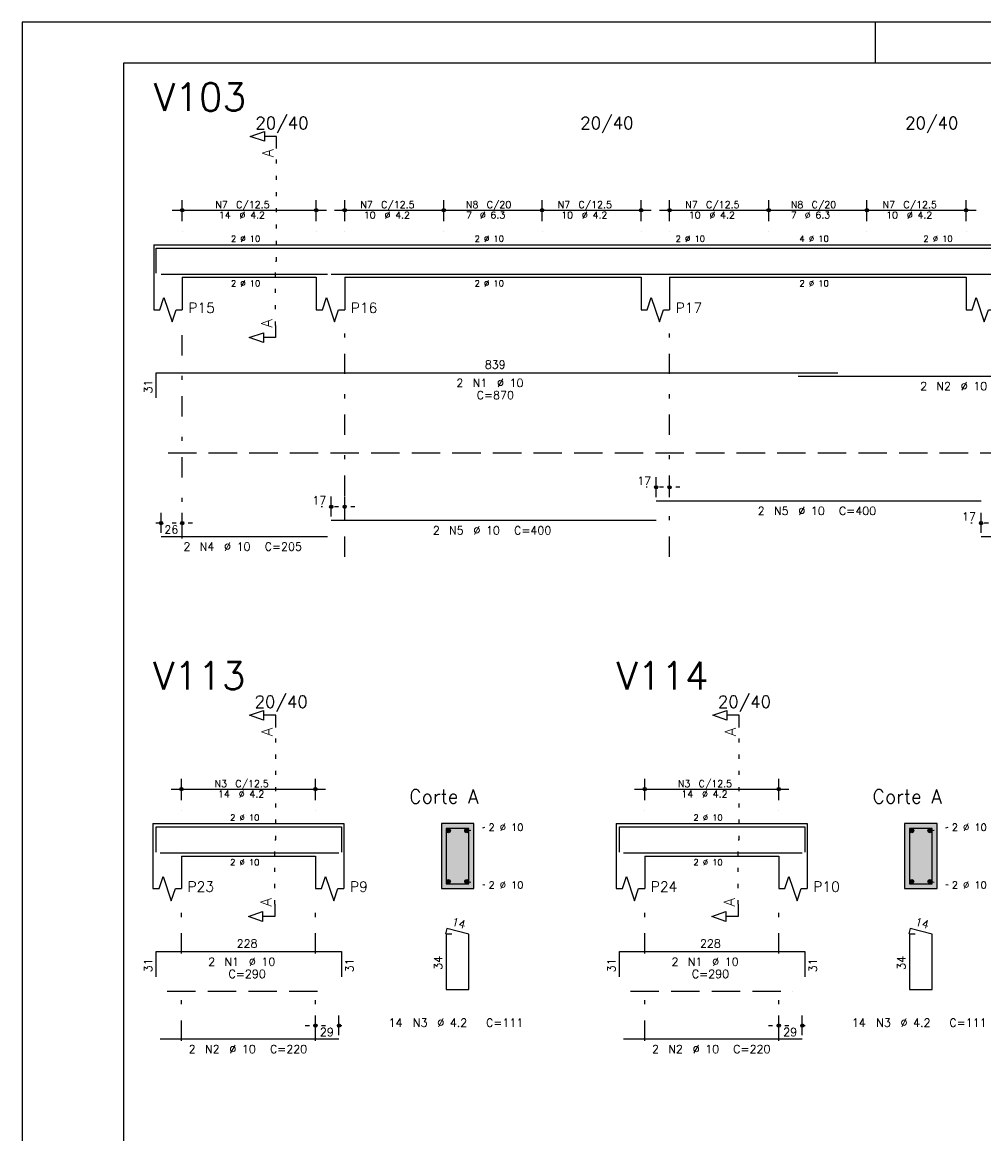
# Model space of a CAD drawing. Header units: feet. Extents: x 0 to 84.1, y 0 to 59.4.
# Tile 4 of 9: x 0 to 23.7, y 32 to 59.4. Entities that reach past the tile are written whole.
import ezdxf

# ---------------------------------------------------------------- set-up
doc = ezdxf.new("R2010")
doc.units = ezdxf.units.FT
doc.header["$MEASUREMENT"] = 0
for name, pattern in [('ESTILO_TQS_0001', [1, 0.7, -0.3]), ('ESTILO_TQS_0002', [0.4, 0.1, -0.3]), ('ESTILO_TQS_0003', [1.5, 0.5, -0.4, 0.1, -0.5])]:
    doc.linetypes.add(name, pattern=pattern)
for name, color, linetype in [('1', 1, 'CONTINUOUS'), ('2', 2, 'CONTINUOUS'), ('4', 4, 'CONTINUOUS'), ('6', 6, 'CONTINUOUS'), ('7', 7, 'CONTINUOUS'), ('8', 8, 'CONTINUOUS')]:
    doc.layers.add(name, color=color, linetype=linetype)
doc.styles.get("Standard").update_dxf_attribs({"font": 'ROMANS.SHX'})

msp = doc.modelspace()

# ---------------------------------------------------------------- linework, layer by layer
at = {"layer": '1', "linetype": 'ESTILO_TQS_0002'}
for p, q in [((6.265, 53.52), (6.265, 56.29)), ((6.24, 51.935), (6.24, 53.52)), ((6.24, 53.52), (6.265, 53.52)), ((16.19, 47.95), (15.36, 47.95)), ((8.19, 47.47), (7.36, 47.47)), ((4.19, 47.07), (3.17, 47.07)), ((24.19, 47.07), (23.36, 47.07)), ((6.245, 39.26925), (6.245, 42.03925)), ((17.653, 39.26925), (17.653, 42.03925)), ((10.945, 39.49425), (11.39, 39.57925)), ((22.353, 39.49425), (22.798, 39.57925)), ((6.22, 37.68425), (6.22, 39.26925)), ((6.22, 39.26925), (6.245, 39.26925)), ((17.628, 37.68425), (17.628, 39.26925)), ((17.628, 39.26925), (17.653, 39.26925)), ((10.945, 38.24425), (11.39, 38.15925)), ((22.353, 38.24425), (22.798, 38.15925)), ((6.97, 34.69925), (8.05, 34.69925)), ((18.378, 34.69925), (19.458, 34.69925))]:
    msp.add_line(p, q, dxfattribs=at)
at = {"layer": '1', "linetype": 'ESTILO_TQS_0001'}
for p, q in [((3.59, 48.795), (47.59, 48.795)), ((3.57, 35.54425), (7.57, 35.54425)), ((14.978, 35.54425), (18.978, 35.54425))]:
    msp.add_line(p, q, dxfattribs=at)
at = {"layer": '1', "linetype": 'Continuous'}
for centre in [(10.495, 39.49425), (10.945, 39.49425), (21.903, 39.49425), (22.353, 39.49425), (10.495, 38.24425), (10.945, 38.24425), (21.903, 38.24425), (22.353, 38.24425)]:
    msp.add_circle(centre, 0.05, dxfattribs=at)
at = {"layer": '2', "linetype": 'Continuous'}
for p, q in [((84.100006, 59.400002), (0, 59.400002)), ((0, 59.400002), (0, 0)), ((21, 59.400002), (21, 58.400002)), ((3.94, 54.5), (3.94, 55.02)), ((7.24, 54.5), (7.24, 55.02)), ((7.94, 54.5), (7.94, 55.02)), ((10.38, 54.5), (10.38, 55.02)), ((10.38, 54.5), (10.38, 55.02)), ((12.8, 54.5), (12.8, 55.02)), ((12.8, 54.5), (12.8, 55.02)), ((15.24, 54.5), (15.24, 55.02)), ((15.94, 54.5), (15.94, 55.02)), ((18.38, 54.5), (18.38, 55.02)), ((18.38, 54.5), (18.38, 55.02)), ((20.8, 54.5), (20.8, 55.02)), ((20.8, 54.5), (20.8, 55.02)), ((23.24, 54.5), (23.24, 55.02)), ((3.69, 54.77), (7.49, 54.77)), ((7.69, 54.77), (10.63, 54.77)), ((10.13, 54.77), (13.05, 54.77)), ((12.55, 54.77), (15.49, 54.77)), ((15.69, 54.77), (18.63, 54.77)), ((18.13, 54.77), (21.05, 54.77)), ((20.55, 54.77), (23.49, 54.77)), ((3.94, 54.25), (3.94, 54.25)), ((7.24, 54.25), (7.24, 54.25)), ((7.94, 54.25), (7.94, 54.25)), ((10.38, 54.25), (10.38, 54.25)), ((10.38, 54.25), (10.38, 54.25)), ((12.8, 54.25), (12.8, 54.25)), ((12.8, 54.25), (12.8, 54.25)), ((15.24, 54.25), (15.24, 54.25)), ((15.94, 54.25), (15.94, 54.25)), ((18.38, 54.25), (18.38, 54.25)), ((18.38, 54.25), (18.38, 54.25)), ((20.8, 54.25), (20.8, 54.25)), ((20.8, 54.25), (20.8, 54.25)), ((23.24, 54.25), (23.24, 54.25)), ((3.24, 53.92), (3.24, 53.12)), ((3.24, 53.92), (3.94, 53.92)), ((3.94, 53.92), (7.24, 53.92)), ((7.24, 53.92), (7.94, 53.92)), ((7.94, 53.92), (15.24, 53.92)), ((15.24, 53.92), (15.94, 53.92)), ((15.94, 53.92), (23.24, 53.92)), ((23.24, 53.92), (23.94, 53.92)), ((3.24, 53.12), (3.24, 52.32)), ((3.94, 53.12), (7.24, 53.12)), ((3.94, 53.12), (3.94, 52.32)), ((7.24, 53.12), (7.24, 52.32)), ((7.94, 53.12), (15.24, 53.12)), ((7.94, 53.12), (7.94, 52.32)), ((15.24, 53.12), (15.24, 52.32)), ((15.94, 53.12), (23.24, 53.12)), ((15.94, 53.12), (15.94, 52.32)), ((23.24, 53.12), (23.24, 52.32)), ((15.61, 47.71), (15.61, 48.2)), ((15.94, 47.71), (15.94, 48.2)), ((7.61, 47.23), (7.61, 47.72)), ((7.94, 47.23), (7.94, 47.72)), ((15.61, 47.61), (15.61, 47.61)), ((15.94, 47.61), (15.94, 47.61)), ((3.42, 46.83), (3.42, 47.32)), ((3.94, 46.83), (3.94, 47.32)), ((7.61, 47.13), (7.61, 47.13)), ((7.94, 47.13), (7.94, 47.13)), ((23.61, 46.83), (23.61, 47.32)), ((3.42, 46.73), (3.42, 46.73)), ((3.94, 46.73), (3.94, 46.73)), ((23.61, 46.73), (23.61, 46.73)), ((3.67, 40.51925), (7.47, 40.51925)), ((3.92, 40.24925), (3.92, 40.76925)), ((7.22, 40.24925), (7.22, 40.76925)), ((15.078, 40.51925), (18.878, 40.51925)), ((15.328, 40.24925), (15.328, 40.76925)), ((18.628, 40.24925), (18.628, 40.76925)), ((3.92, 39.99925), (3.92, 39.99925)), ((7.22, 39.99925), (7.22, 39.99925)), ((15.328, 39.99925), (15.328, 39.99925)), ((18.628, 39.99925), (18.628, 39.99925)), ((3.22, 39.66925), (3.22, 38.86925)), ((3.22, 39.66925), (3.92, 39.66925)), ((3.92, 39.66925), (7.22, 39.66925)), ((7.22, 39.66925), (7.92, 39.66925)), ((7.92, 39.66925), (7.92, 38.86925)), ((11.12, 39.66925), (10.32, 39.66925)), ((10.32, 39.66925), (10.32, 38.06925)), ((11.12, 38.06925), (11.12, 39.66925)), ((14.628, 39.66925), (14.628, 38.86925)), ((14.628, 39.66925), (15.328, 39.66925)), ((15.328, 39.66925), (18.628, 39.66925)), ((18.628, 39.66925), (19.328, 39.66925)), ((19.328, 39.66925), (19.328, 38.86925)), ((22.528, 39.66925), (21.728, 39.66925)), ((21.728, 39.66925), (21.728, 38.06925)), ((22.528, 38.06925), (22.528, 39.66925)), ((3.22, 38.86925), (3.22, 38.06925)), ((3.92, 38.86925), (7.22, 38.86925)), ((3.92, 38.86925), (3.92, 38.06925)), ((7.22, 38.86925), (7.22, 38.06925)), ((7.92, 38.86925), (7.92, 38.06925)), ((14.628, 38.86925), (14.628, 38.06925)), ((15.328, 38.86925), (18.628, 38.86925)), ((15.328, 38.86925), (15.328, 38.06925)), ((18.628, 38.86925), (18.628, 38.06925)), ((19.328, 38.86925), (19.328, 38.06925)), ((10.32, 38.06925), (11.12, 38.06925)), ((21.728, 38.06925), (22.528, 38.06925)), ((7.22, 34.45925), (7.22, 34.94925)), ((7.8, 34.45925), (7.8, 34.94925)), ((18.628, 34.45925), (18.628, 34.94925)), ((19.208, 34.45925), (19.208, 34.94925)), ((7.22, 34.35925), (7.22, 34.35925)), ((7.8, 34.35925), (7.8, 34.35925)), ((18.628, 34.35925), (18.628, 34.35925)), ((19.208, 34.35925), (19.208, 34.35925))]:
    msp.add_line(p, q, dxfattribs=at)
at = {"layer": '2', "linetype": 'ESTILO_TQS_0003'}
for p, q in [((3.94, 46.692), (3.94, 51.82)), ((7.94, 46.24), (7.94, 51.82)), ((15.94, 46.24), (15.94, 51.82)), ((3.92, 36.47125), (3.92, 37.56925)), ((7.22, 36.47125), (7.22, 37.56925)), ((15.328, 36.47125), (15.328, 37.56925)), ((18.628, 36.47125), (18.628, 37.56925)), ((3.92, 34.32125), (3.92, 35.66725)), ((7.22, 34.32125), (7.22, 35.66725)), ((15.328, 34.32125), (15.328, 35.66725)), ((18.628, 34.32125), (18.628, 35.66725))]:
    msp.add_line(p, q, dxfattribs=at)
at = {"layer": '2', "linetype": 'Continuous'}
for points in [[(83.100006, 1), (2.5, 1), (2.5, 58.400002), (83.100006, 58.400002), (83.100006, 1)], [(6.265, 56.29), (6.265, 56.59), (5.965, 56.59), (5.965, 56.47), (5.615, 56.59), (5.965, 56.71), (5.965, 56.59)], [(3.24, 52.32), (3.39, 52.32), (3.49, 52.62), (3.69, 52.02), (3.79, 52.32), (3.94, 52.32)], [(7.24, 52.32), (7.39, 52.32), (7.49, 52.62), (7.69, 52.02), (7.79, 52.32), (7.94, 52.32)], [(15.24, 52.32), (15.39, 52.32), (15.49, 52.62), (15.69, 52.02), (15.79, 52.32), (15.94, 52.32)], [(23.24, 52.32), (23.39, 52.32), (23.49, 52.62), (23.69, 52.02), (23.79, 52.32), (23.94, 52.32)], [(6.24, 51.935), (6.24, 51.635), (5.94, 51.635), (5.94, 51.515), (5.59, 51.635), (5.94, 51.755), (5.94, 51.635)], [(6.245, 42.03925), (6.245, 42.33925), (5.945, 42.33925), (5.945, 42.21925), (5.595, 42.33925), (5.945, 42.45925), (5.945, 42.33925)], [(17.653, 42.03925), (17.653, 42.33925), (17.353, 42.33925), (17.353, 42.21925), (17.003, 42.33925), (17.353, 42.45925), (17.353, 42.33925)], [(3.22, 38.06925), (3.37, 38.06925), (3.47, 38.36925), (3.67, 37.76925), (3.77, 38.06925), (3.92, 38.06925)], [(7.22, 38.06925), (7.37, 38.06925), (7.47, 38.36925), (7.67, 37.76925), (7.77, 38.06925), (7.92, 38.06925)], [(14.628, 38.06925), (14.778, 38.06925), (14.878, 38.36925), (15.078, 37.76925), (15.178, 38.06925), (15.328, 38.06925)], [(18.628, 38.06925), (18.778, 38.06925), (18.878, 38.36925), (19.078, 37.76925), (19.178, 38.06925), (19.328, 38.06925)], [(6.22, 37.68425), (6.22, 37.38425), (5.92, 37.38425), (5.92, 37.26425), (5.57, 37.38425), (5.92, 37.50425), (5.92, 37.38425)], [(17.628, 37.68425), (17.628, 37.38425), (17.328, 37.38425), (17.328, 37.26425), (16.978, 37.38425), (17.328, 37.50425), (17.328, 37.38425)]]:
    msp.add_lwpolyline(points, dxfattribs=at)
for centre, radius in [((3.94, 54.77), 0.041625), ((3.94, 54.77), 0.02075), ((7.24, 54.77), 0.041625), ((7.24, 54.77), 0.02075), ((7.94, 54.77), 0.041625), ((7.94, 54.77), 0.02075), ((10.38, 54.77), 0.041625), ((10.38, 54.77), 0.041625), ((10.38, 54.77), 0.02075), ((10.38, 54.77), 0.02075), ((12.8, 54.77), 0.041625), ((12.8, 54.77), 0.041625), ((12.8, 54.77), 0.02075), ((12.8, 54.77), 0.02075), ((15.24, 54.77), 0.041625), ((15.24, 54.77), 0.02075), ((15.94, 54.77), 0.041625), ((15.94, 54.77), 0.02075), ((18.38, 54.77), 0.041625), ((18.38, 54.77), 0.041625), ((18.38, 54.77), 0.02075), ((18.38, 54.77), 0.02075), ((20.8, 54.77), 0.041625), ((20.8, 54.77), 0.041625), ((20.8, 54.77), 0.02075), ((20.8, 54.77), 0.02075), ((23.24, 54.77), 0.041625), ((23.24, 54.77), 0.02075), ((15.61, 47.95), 0.04), ((15.61, 47.95), 0.02), ((15.94, 47.95), 0.04), ((15.94, 47.95), 0.02), ((7.61, 47.47), 0.04), ((7.61, 47.47), 0.02), ((7.94, 47.47), 0.04), ((7.94, 47.47), 0.02), ((3.42, 47.07), 0.04), ((3.42, 47.07), 0.02), ((3.94, 47.07), 0.04), ((3.94, 47.07), 0.02), ((23.61, 47.07), 0.04), ((23.61, 47.07), 0.02), ((3.92, 40.51925), 0.041625), ((3.92, 40.51925), 0.02075), ((7.22, 40.51925), 0.041625), ((7.22, 40.51925), 0.02075), ((15.328, 40.51925), 0.041625), ((15.328, 40.51925), 0.02075), ((18.628, 40.51925), 0.041625), ((18.628, 40.51925), 0.02075), ((7.22, 34.69925), 0.04), ((7.22, 34.69925), 0.02), ((7.8, 34.69925), 0.04), ((7.8, 34.69925), 0.02), ((18.628, 34.69925), 0.04), ((18.628, 34.69925), 0.02), ((19.208, 34.69925), 0.04), ((19.208, 34.69925), 0.02)]:
    msp.add_circle(centre, radius, dxfattribs=at)
at = {"layer": '4', "linetype": 'Continuous'}
for p, q in [((3.3, 53.22), (3.3, 53.84)), ((3.3, 53.84), (20.08, 53.84)), ((19.11, 53.84), (28.11, 53.84)), ((3.42, 53.2), (7.52, 53.2)), ((7.61, 53.2), (15.61, 53.2)), ((15.61, 53.2), (23.61, 53.2)), ((23.61, 53.2), (31.61, 53.2)), ((3.3, 38.96925), (3.3, 39.58925)), ((3.3, 39.58925), (7.86, 39.58925)), ((7.86, 39.58925), (7.86, 38.96925)), ((14.708, 38.96925), (14.708, 39.58925)), ((14.708, 39.58925), (19.268, 39.58925)), ((19.268, 39.58925), (19.268, 38.96925)), ((3.4, 38.94925), (7.8, 38.94925)), ((14.808, 38.94925), (19.208, 38.94925))]:
    msp.add_line(p, q, dxfattribs=at)
for points in [[(10.44, 39.54925), (10.44, 38.18925), (11, 38.18925), (11, 39.54925), (10.44, 39.54925)], [(21.848, 39.54925), (21.848, 38.18925), (22.408, 38.18925), (22.408, 39.54925), (21.848, 39.54925)]]:
    msp.add_lwpolyline(points, dxfattribs=at)
at = {"layer": '6', "linetype": 'Continuous'}
for p, q in [((3.3, 50.15), (3.3, 50.77)), ((3.3, 50.77), (20.08, 50.77)), ((19.11, 50.69), (28.11, 50.69)), ((15.61, 47.62), (23.61, 47.62)), ((7.61, 47.14), (15.61, 47.14)), ((3.42, 46.74), (7.52, 46.74)), ((23.61, 46.74), (31.61, 46.74)), ((10.457782, 37.08925), (10.422782, 36.953696)), ((10.58, 36.94925), (10.44, 36.94925)), ((10.44, 36.94925), (10.44, 35.58925)), ((11, 36.94925), (10.457782, 37.08925)), ((11, 35.58925), (11, 36.94925)), ((21.865782, 37.08925), (21.830782, 36.953696)), ((21.988, 36.94925), (21.848, 36.94925)), ((21.848, 36.94925), (21.848, 35.58925)), ((22.408, 36.94925), (21.865782, 37.08925)), ((22.408, 35.58925), (22.408, 36.94925)), ((3.3, 35.89925), (3.3, 36.51925)), ((3.3, 36.51925), (7.86, 36.51925)), ((7.86, 36.51925), (7.86, 35.89925)), ((14.708, 35.89925), (14.708, 36.51925)), ((14.708, 36.51925), (19.268, 36.51925)), ((19.268, 36.51925), (19.268, 35.89925)), ((10.44, 35.58925), (11, 35.58925)), ((21.848, 35.58925), (22.408, 35.58925)), ((3.4, 34.36925), (7.8, 34.36925)), ((14.808, 34.36925), (19.208, 34.36925))]:
    msp.add_line(p, q, dxfattribs=at)
at = {"layer": '8', "linetype": 'Continuous'}
for points in [[(11.12, 38.06925), (11.12, 39.66925), (10.32, 39.66925)], [(11.12, 38.06925), (10.32, 39.66925), (10.32, 38.06925)], [(10.545, 39.49425), (10.47, 39.537551), (10.448015, 39.511351)], [(10.545, 39.49425), (10.448015, 39.511351), (10.448015, 39.477149)], [(10.545, 39.49425), (10.448015, 39.477149), (10.47, 39.450949)], [(10.545, 39.49425), (10.503682, 39.54349), (10.47, 39.537551)], [(10.545, 39.49425), (10.47, 39.450949), (10.503682, 39.44501)], [(10.545, 39.49425), (10.533302, 39.526389), (10.503682, 39.54349)], [(10.545, 39.49425), (10.503682, 39.44501), (10.533302, 39.462111)], [(10.545, 39.49425), (10.533302, 39.462111), (10.545, 39.49425)], [(10.995, 39.49425), (10.92, 39.537551), (10.898015, 39.511351)], [(10.995, 39.49425), (10.898015, 39.511351), (10.898015, 39.477149)], [(10.995, 39.49425), (10.898015, 39.477149), (10.92, 39.450949)], [(10.995, 39.49425), (10.953682, 39.54349), (10.92, 39.537551)], [(10.995, 39.49425), (10.92, 39.450949), (10.953682, 39.44501)], [(10.995, 39.49425), (10.983302, 39.526389), (10.953682, 39.54349)], [(10.995, 39.49425), (10.953682, 39.44501), (10.983302, 39.462111)], [(10.995, 39.49425), (10.983302, 39.462111), (10.995, 39.49425)], [(22.528, 38.06925), (22.528, 39.66925), (21.728, 39.66925)], [(22.528, 38.06925), (21.728, 39.66925), (21.728, 38.06925)], [(21.953, 39.49425), (21.878, 39.537551), (21.856015, 39.511351)], [(21.953, 39.49425), (21.856015, 39.511351), (21.856015, 39.477149)], [(21.953, 39.49425), (21.856015, 39.477149), (21.878, 39.450949)], [(21.953, 39.49425), (21.911682, 39.54349), (21.878, 39.537551)], [(21.953, 39.49425), (21.878, 39.450949), (21.911682, 39.44501)], [(21.953, 39.49425), (21.941302, 39.526389), (21.911682, 39.54349)], [(21.953, 39.49425), (21.911682, 39.44501), (21.941302, 39.462111)], [(21.953, 39.49425), (21.941302, 39.462111), (21.953, 39.49425)], [(22.403, 39.49425), (22.328, 39.537551), (22.306015, 39.511351)], [(22.403, 39.49425), (22.306015, 39.511351), (22.306015, 39.477149)], [(22.403, 39.49425), (22.306015, 39.477149), (22.328, 39.450949)], [(22.403, 39.49425), (22.361682, 39.54349), (22.328, 39.537551)], [(22.403, 39.49425), (22.328, 39.450949), (22.361682, 39.44501)], [(22.403, 39.49425), (22.391302, 39.526389), (22.361682, 39.54349)], [(22.403, 39.49425), (22.361682, 39.44501), (22.391302, 39.462111)], [(22.403, 39.49425), (22.391302, 39.462111), (22.403, 39.49425)], [(11.12, 38.06925), (10.32, 38.06925), (11.12, 38.06925)], [(10.545, 38.24425), (10.47, 38.287551), (10.448015, 38.261351)], [(10.545, 38.24425), (10.448015, 38.261351), (10.448015, 38.227149)], [(10.545, 38.24425), (10.448015, 38.227149), (10.47, 38.200949)], [(10.545, 38.24425), (10.503682, 38.29349), (10.47, 38.287551)], [(10.545, 38.24425), (10.47, 38.200949), (10.503682, 38.19501)], [(10.545, 38.24425), (10.533302, 38.276389), (10.503682, 38.29349)], [(10.545, 38.24425), (10.503682, 38.19501), (10.533302, 38.212111)], [(10.545, 38.24425), (10.533302, 38.212111), (10.545, 38.24425)], [(10.995, 38.24425), (10.92, 38.287551), (10.898015, 38.261351)], [(10.995, 38.24425), (10.898015, 38.261351), (10.898015, 38.227149)], [(10.995, 38.24425), (10.898015, 38.227149), (10.92, 38.200949)], [(10.995, 38.24425), (10.953682, 38.29349), (10.92, 38.287551)], [(10.995, 38.24425), (10.92, 38.200949), (10.953682, 38.19501)], [(10.995, 38.24425), (10.983302, 38.276389), (10.953682, 38.29349)], [(10.995, 38.24425), (10.953682, 38.19501), (10.983302, 38.212111)], [(10.995, 38.24425), (10.983302, 38.212111), (10.995, 38.24425)], [(22.528, 38.06925), (21.728, 38.06925), (22.528, 38.06925)], [(21.953, 38.24425), (21.878, 38.287551), (21.856015, 38.261351)], [(21.953, 38.24425), (21.856015, 38.261351), (21.856015, 38.227149)], [(21.953, 38.24425), (21.856015, 38.227149), (21.878, 38.200949)], [(21.953, 38.24425), (21.911682, 38.29349), (21.878, 38.287551)], [(21.953, 38.24425), (21.878, 38.200949), (21.911682, 38.19501)], [(21.953, 38.24425), (21.941302, 38.276389), (21.911682, 38.29349)], [(21.953, 38.24425), (21.911682, 38.19501), (21.941302, 38.212111)], [(21.953, 38.24425), (21.941302, 38.212111), (21.953, 38.24425)], [(22.403, 38.24425), (22.328, 38.287551), (22.306015, 38.261351)], [(22.403, 38.24425), (22.306015, 38.261351), (22.306015, 38.227149)], [(22.403, 38.24425), (22.306015, 38.227149), (22.328, 38.200949)], [(22.403, 38.24425), (22.361682, 38.29349), (22.328, 38.287551)], [(22.403, 38.24425), (22.328, 38.200949), (22.361682, 38.19501)], [(22.403, 38.24425), (22.391302, 38.276389), (22.361682, 38.29349)], [(22.403, 38.24425), (22.361682, 38.19501), (22.391302, 38.212111)], [(22.403, 38.24425), (22.391302, 38.212111), (22.403, 38.24425)]]:
    msp.add_solid(points, dxfattribs=at)

# ---------------------------------------------------------------- texts
at = {"layer": '2', "linetype": 'Continuous'}
for s, height, p in [('20/40', 0.3, (5.74, 56.77)), ('20/40', 0.3, (13.74, 56.77)), ('20/40', 0.3, (21.74, 56.77)), ('C/12.5', 0.17, (5.267, 54.821)), ('C/12.5', 0.17, (8.837, 54.821)), ('C/20', 0.17, (11.437, 54.821)), ('C/12.5', 0.17, (13.697, 54.821)), ('C/12.5', 0.17, (16.837, 54.821)), ('C/20', 0.17, (19.437, 54.821)), ('C/12.5', 0.17, (21.697, 54.821)), ('N7', 0.17, (4.757, 54.821)), ('14', 0.17, (4.842, 54.566)), ('%%c 4.2', 0.17, (5.352, 54.566)), ('N7', 0.17, (8.327, 54.821)), ('10', 0.17, (8.412, 54.566)), ('%%c 4.2', 0.17, (8.922, 54.566)), ('7', 0.17, (10.927, 54.566)), ('N8', 0.17, (10.927, 54.821)), ('%%c 6.3', 0.17, (11.267, 54.566)), ('N7', 0.17, (13.187, 54.821)), ('10', 0.17, (13.272, 54.566)), ('%%c 4.2', 0.17, (13.782, 54.566)), ('N7', 0.17, (16.327, 54.821)), ('10', 0.17, (16.412, 54.566)), ('%%c 4.2', 0.17, (16.922, 54.566)), ('7', 0.17, (18.927, 54.566)), ('N8', 0.17, (18.927, 54.821)), ('%%c 6.3', 0.17, (19.267, 54.566)), ('N7', 0.17, (21.187, 54.821)), ('10', 0.17, (21.272, 54.566)), ('%%c 4.2', 0.17, (21.782, 54.566)), ('2 %%c 10', 0.15, (5.14, 53.995)), ('2 %%c 10', 0.15, (11.14, 53.995)), ('2 %%c 10', 0.15, (16.09, 53.995)), ('4 %%c 10', 0.15, (19.14, 53.995)), ('2 %%c 10', 0.15, (22.19, 53.995)), ('2 %%c 10', 0.15, (5.14, 52.895)), ('2 %%c 10', 0.15, (11.14, 52.895)), ('2 %%c 10', 0.15, (19.14, 52.895)), ('P15', 0.25, (4.09, 52.245)), ('P16', 0.25, (8.09, 52.245)), ('P17', 0.25, (16.09, 52.245)), ('839', 0.2, (11.39, 50.87)), ('%%c 10', 0.2, (11.69, 50.42)), ('2', 0.2, (10.69, 50.42)), ('N1', 0.2, (11.09, 50.42)), ('2', 0.2, (22.11, 50.34)), ('N2', 0.2, (22.51, 50.34)), ('%%c 10', 0.2, (23.11, 50.34)), ('C=870', 0.2, (11.19, 50.12)), ('17', 0.2, (15.143333, 48.01)), ('17', 0.2, (7.143333, 47.53)), ('2', 0.2, (18.11, 47.27)), ('N5', 0.2, (18.51, 47.27)), ('%%c 10', 0.2, (19.11, 47.27)), ('C=400', 0.2, (20.11, 47.27)), ('17', 0.2, (23.143333, 47.13)), ('26', 0.2, (3.5, 46.81)), ('2', 0.2, (10.11, 46.79)), ('N5', 0.2, (10.51, 46.79)), ('%%c 10', 0.2, (11.11, 46.79)), ('C=400', 0.2, (12.11, 46.79)), ('2', 0.2, (3.97, 46.39)), ('N4', 0.2, (4.37, 46.39)), ('%%c 10', 0.2, (4.97, 46.39)), ('C=205', 0.2, (5.97, 46.39)), ('20/40', 0.3, (5.72, 42.51925)), ('20/40', 0.3, (17.128, 42.51925)), ('N3', 0.17, (4.737, 40.57025)), ('C/12.5', 0.17, (5.247, 40.57025)), ('Corte A', 0.34, (9.53, 40.16925)), ('N3', 0.17, (16.145, 40.57025)), ('C/12.5', 0.17, (16.655, 40.57025)), ('Corte A', 0.34, (20.938, 40.16925)), ('14', 0.17, (4.822, 40.31525)), ('%%c 4.2', 0.17, (5.332, 40.31525)), ('14', 0.17, (16.23, 40.31525)), ('%%c 4.2', 0.17, (16.74, 40.31525)), ('2 %%c 10', 0.15, (5.12, 39.74425)), ('2 %%c 10', 0.15, (16.528, 39.74425)), ('2 %%c 10', 0.18, (11.48, 39.48925)), ('2 %%c 10', 0.18, (22.888, 39.48925)), ('2 %%c 10', 0.15, (5.12, 38.64425)), ('2 %%c 10', 0.15, (16.528, 38.64425)), ('P23', 0.25, (4.07, 37.99425)), ('P9', 0.25, (8.07, 37.99425)), ('2 %%c 10', 0.18, (11.48, 38.06925)), ('P24', 0.25, (15.478, 37.99425)), ('P10', 0.25, (19.478, 37.99425)), ('2 %%c 10', 0.18, (22.888, 38.06925)), ('228', 0.2, (5.28, 36.61925)), ('228', 0.2, (16.688, 36.61925)), ('2', 0.2, (4.58, 36.16925)), ('N1', 0.2, (4.98, 36.16925)), ('%%c 10', 0.2, (5.58, 36.16925)), ('2', 0.2, (15.988, 36.16925)), ('N1', 0.2, (16.388, 36.16925)), ('%%c 10', 0.2, (16.988, 36.16925)), ('C=290', 0.2, (5.08, 35.86925)), ('C=290', 0.2, (16.488, 35.86925)), ('14', 0.2, (9.02, 34.66925)), ('N3', 0.2, (9.62, 34.66925)), ('%%c 4.2', 0.2, (10.22, 34.66925)), ('C=111', 0.2, (11.42, 34.66925)), ('14', 0.2, (20.428, 34.66925)), ('N3', 0.2, (21.028, 34.66925)), ('%%c 4.2', 0.2, (21.628, 34.66925)), ('C=111', 0.2, (22.828, 34.66925)), ('29', 0.2, (7.33, 34.43925)), ('29', 0.2, (18.738, 34.43925)), ('2', 0.2, (4.1, 34.01925)), ('N2', 0.2, (4.5, 34.01925)), ('%%c 10', 0.2, (5.1, 34.01925)), ('C=220', 0.2, (6.1, 34.01925)), ('2', 0.2, (15.508, 34.01925)), ('N2', 0.2, (15.908, 34.01925)), ('%%c 10', 0.2, (16.508, 34.01925)), ('C=220', 0.2, (17.508, 34.01925))]:
    msp.add_text(s, height=height, dxfattribs=at).set_placement(p)
for s, height, rotation, p in [('A', 0.272, 90, (6.1834, 56.0724)), ('A', 0.272, 90, (6.1584, 51.8806)), ('31', 0.2, 90, (3.2, 50.26)), ('A', 0.272, 90, (6.1634, 41.82165)), ('A', 0.272, 90, (17.5714, 41.82165)), ('A', 0.272, 90, (6.1384, 37.62985)), ('A', 0.272, 90, (17.5464, 37.62985)), ('14', 0.2, 345.522488, (10.560242, 37.166075)), ('14', 0.2, 345.522488, (21.968242, 37.166075)), ('31', 0.2, 90, (3.2, 36.00925)), ('31', 0.2, 90, (8.16, 36.00925)), ('34', 0.2, 90, (10.34, 36.06925)), ('31', 0.2, 90, (14.608, 36.00925)), ('31', 0.2, 90, (19.568, 36.00925)), ('34', 0.2, 90, (21.748, 36.06925))]:
    msp.add_text(s, height=height, rotation=rotation, dxfattribs=at).set_placement(p)
at = {"layer": '7', "linetype": 'Continuous'}
for s, p in [('V103', (3.24, 57.22)), ('V113', (3.22, 42.96925)), ('V114', (14.628, 42.96925))]:
    msp.add_text(s, height=0.68, dxfattribs=at).set_placement(p)

doc.saveas('drawing.dxf')
